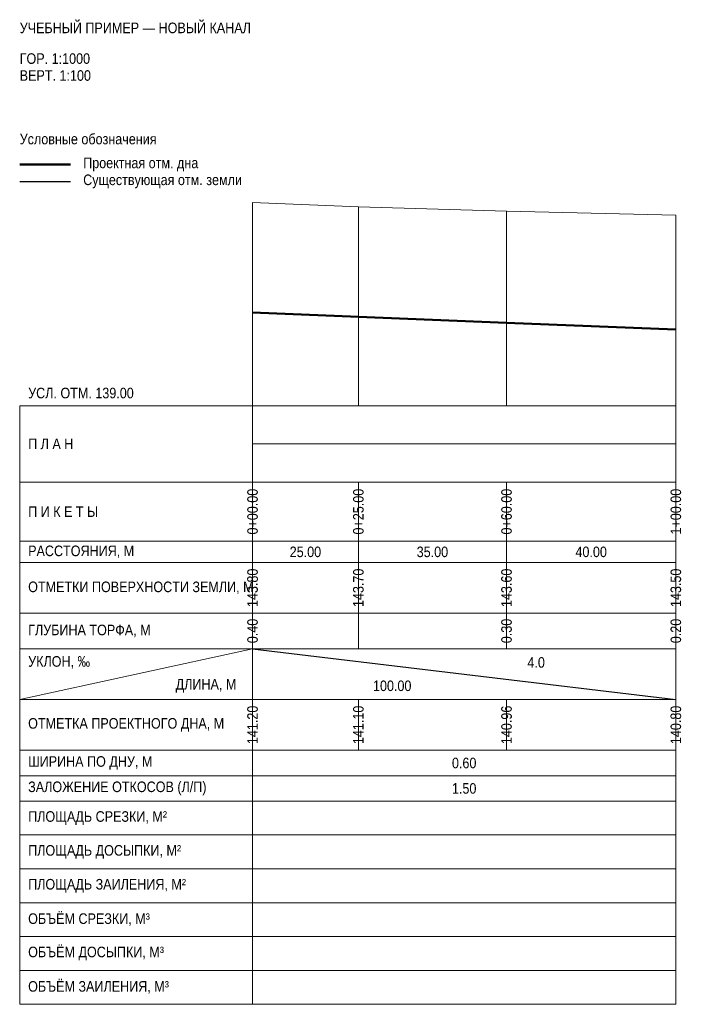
# Model space of a CAD drawing. Header units: metres. Extents: x -55 to 101, y -141 to 91.
import ezdxf
from ezdxf.enums import TextEntityAlignment as Align

# ---------------------------------------------------------------- set-up
doc = ezdxf.new("R2010")
doc.units = ezdxf.units.M
for name, color, linetype in [('PROF_GRID', 7, 'Continuous'), ('PROF_GROUND', 7, 'Continuous'), ('PROF_LEGEND', 7, 'Continuous'), ('PROF_ORD', 7, 'Continuous'), ('PROF_PROJECT', 7, 'Continuous'), ('PROF_SLOPE', 7, 'Continuous'), ('PROF_TEXT', 7, 'Continuous')]:
    doc.layers.add(name, color=color, linetype=linetype)
doc.styles.get("Standard").update_dxf_attribs({"font": 'Arial.ttf'})

msp = doc.modelspace()

# ---------------------------------------------------------------- linework, layer by layer
at = {"layer": 'PROF_GRID', "color": 8, "lineweight": 18}
for points in [[(-55, 0), (100, 0)], [(-55, 0), (-55, -141.375)], [(0, 0), (0, -141.375)], [(100, 0), (100, -141.375)], [(0, -9), (100, -9)], [(-55, -18), (100, -18)], [(0, -18), (0, -32)], [(25, -18), (25, -32)], [(60, -18), (60, -32)], [(100, -18), (100, -32)], [(-55, -32), (100, -32)], [(0, -32), (0, -37)], [(25, -32), (25, -37)], [(60, -32), (60, -37)], [(100, -32), (100, -37)], [(-55, -37), (100, -37)], [(0, -37), (0, -49)], [(25, -37), (25, -49)], [(60, -37), (60, -49)], [(100, -37), (100, -49)], [(-55, -49), (100, -49)], [(0, -49), (0, -57.375)], [(25, -49), (25, -57.375)], [(60, -49), (60, -57.375)], [(100, -49), (100, -57.375)], [(-55, -57.375), (100, -57.375)], [(-55, -69.375), (0, -57.375)], [(0, -57.375), (0, -69.375)], [(100, -57.375), (100, -69.375)], [(-55, -69.375), (100, -69.375)], [(0, -69.375), (0, -81.375)], [(25, -69.375), (25, -81.375)], [(60, -69.375), (60, -81.375)], [(100, -69.375), (100, -81.375)], [(-55, -81.375), (100, -81.375)], [(-55, -87.375), (100, -87.375)], [(-55, -93.375), (100, -93.375)], [(-55, -101.375), (100, -101.375)], [(-55, -109.375), (100, -109.375)], [(-55, -117.375), (100, -117.375)], [(-55, -125.375), (100, -125.375)], [(-55, -133.375), (100, -133.375)], [(-55, -141.375), (100, -141.375)]]:
    msp.add_lwpolyline(points, dxfattribs=at)
at = {"layer": 'PROF_GROUND', "color": 7, "lineweight": 18}
msp.add_lwpolyline([(0, 48), (25, 47), (60, 46), (100, 45)], dxfattribs=at)
at = {"layer": 'PROF_LEGEND', "color": 1, "lineweight": 50}
msp.add_lwpolyline([(-55, 57), (-43, 57)], dxfattribs=at)
at = {"layer": 'PROF_LEGEND', "color": 7, "lineweight": 30}
msp.add_lwpolyline([(-55, 53), (-43, 53)], dxfattribs=at)
at = {"layer": 'PROF_ORD', "color": 8, "lineweight": 18}
for points in [[(0, 0), (0, 48)], [(25, 0), (25, 47)], [(60, 0), (60, 46)], [(100, 0), (100, 45)]]:
    msp.add_lwpolyline(points, dxfattribs=at)
at = {"layer": 'PROF_PROJECT', "color": 1, "lineweight": 50}
msp.add_lwpolyline([(0, 22), (25, 21), (60, 19.6), (100, 18)], dxfattribs=at)
at = {"layer": 'PROF_SLOPE', "color": 7, "lineweight": 30}
msp.add_lwpolyline([(0, -57.375), (100, -69.375)], dxfattribs=at)

# ---------------------------------------------------------------- texts
at = {"layer": 'PROF_TEXT', "color": 7, "lineweight": 18, "width": 0.85}
for s, p in [('0+00.00', (0, -25)), ('0+25.00', (25, -25)), ('0+60.00', (60, -25)), ('1+00.00', (100, -25)), ('143.80', (0, -43)), ('143.70', (25, -43)), ('143.60', (60, -43)), ('143.50', (100, -43)), ('0.40', (0, -53.188)), ('0.30', (60, -53.188)), ('0.20', (100, -53.188))]:
    msp.add_text(s, height=2.5, rotation=90, dxfattribs=at).set_placement(p, align=Align.MIDDLE_CENTER)
for s, p in [('25.00', (12.5, -34.5)), ('35.00', (42.5, -34.5)), ('40.00', (80, -34.5)), ('4.0', (67, -60.615)), ('100.00', (33, -66.135)), ('0.60', (50, -84.375)), ('1.50', (50, -90.375))]:
    msp.add_text(s, height=2.5, dxfattribs=at).set_placement(p, align=Align.MIDDLE_CENTER)
at = {"layer": 'PROF_TEXT', "color": 1, "lineweight": 18, "width": 0.85}
for s, p in [('141.20', (0, -75.375)), ('141.10', (25, -75.375)), ('140.96', (60, -75.375)), ('140.80', (100, -75.375))]:
    msp.add_text(s, height=2.5, rotation=90, dxfattribs=at).set_placement(p, align=Align.MIDDLE_CENTER)
at = {"layer": 'PROF_TEXT', "color": 7, "lineweight": 18, "char_height": 2.5, "attachment_point": 4}
for s, insert, width in [('{\\W0.85;\\pxql;УЧЕБНЫЙ ПРИМЕР — НОВЫЙ КАНАЛ}', (-55, 89.25), 155), ('{\\W0.85;\\pxql;ГОР. 1:1000}', (-55, 82), 55), ('{\\W0.85;\\pxql;ВЕРТ. 1:100}', (-55, 78), 55), ('{\\W0.85;\\pxql;Условные обозначения}', (-55, 63), 70), ('{\\W0.85;\\pxql;Проектная отм. дна}', (-40, 57), 65), ('{\\W0.85;\\pxql;Существующая отм. земли}', (-40, 53), 65), ('{\\W0.85;\\pxql;УСЛ. ОТМ. 139.00}', (-53, 3), 53), ('{\\W0.85;\\pxql;П Л А Н}', (-53, -9), 51), ('{\\W0.85;\\pxql;П И К Е Т Ы}', (-53, -25), 51), ('{\\W0.85;\\pxql;РАССТОЯНИЯ, М}', (-53, -34.5), 51), ('{\\W0.85;\\pxql;ОТМЕТКИ ПОВЕРХНОСТИ ЗЕМЛИ, М}', (-53, -43), 51), ('{\\W0.85;\\pxql;ГЛУБИНА ТОРФА, М}', (-53, -53.188), 51), ('{\\W0.85;\\pxql;УКЛОН, ‰}', (-53, -60.615), 22), ('{\\W0.85;\\pxql;ДЛИНА, М}', (-18.15, -66.135), 16.5), ('{\\W0.85;\\pxql;ОТМЕТКА ПРОЕКТНОГО ДНА, М}', (-53, -75.375), 51), ('{\\W0.85;\\pxql;ШИРИНА ПО ДНУ, М}', (-53, -84.375), 51), ('{\\W0.85;\\pxql;ЗАЛОЖЕНИЕ ОТКОСОВ (Л/П)}', (-53, -90.375), 51), ('{\\W0.85;\\pxql;ПЛОЩАДЬ СРЕЗКИ, М²}', (-53, -97.375), 51), ('{\\W0.85;\\pxql;ПЛОЩАДЬ ДОСЫПКИ, М²}', (-53, -105.375), 51), ('{\\W0.85;\\pxql;ПЛОЩАДЬ ЗАИЛЕНИЯ, М²}', (-53, -113.375), 51), ('{\\W0.85;\\pxql;ОБЪЁМ СРЕЗКИ, М³}', (-53, -121.375), 51), ('{\\W0.85;\\pxql;ОБЪЁМ ДОСЫПКИ, М³}', (-53, -129.375), 51), ('{\\W0.85;\\pxql;ОБЪЁМ ЗАИЛЕНИЯ, М³}', (-53, -137.375), 51)]:
    msp.add_mtext(s, dxfattribs=dict(at, insert=insert, width=width))

doc.saveas('drawing.dxf')
